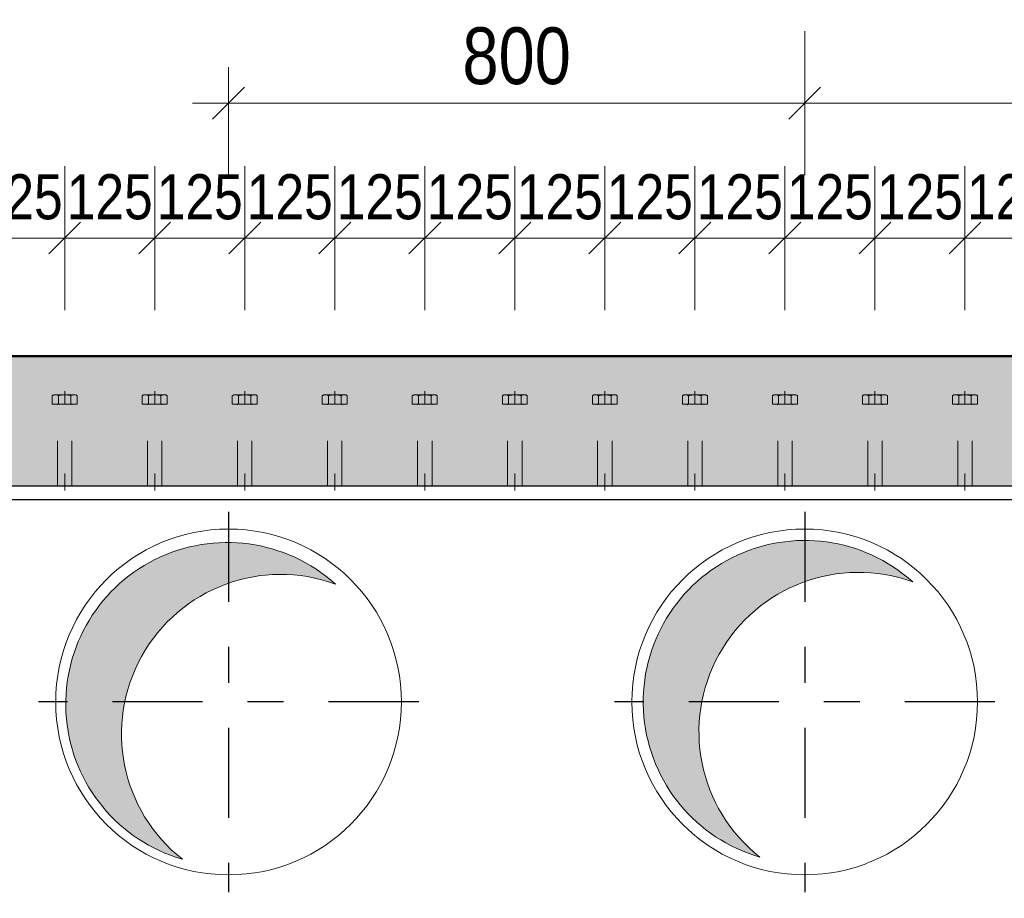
# Model space of a CAD drawing. Header units: millimetres. Extents: x -8.5 to 60.3, y 0 to 42.
# Tile 20 of 109: x 5.2 to 7.9, y 9.7 to 12.1. Entities that reach past the tile are written whole.
import ezdxf

# ---------------------------------------------------------------- set-up
doc = ezdxf.new("R2010")
doc.units = ezdxf.units.MM
doc.linetypes.add('DASHDOT', pattern=[1, 0.5, -0.25, 0, -0.25])
doc.linetypes.add('HIDDEN', pattern=[0.375, 0.25, -0.125])
doc.styles.add('Arial Narrow', font='ARIALN.TTF')
doc.dimstyles.new('Arch_Strakon_dimstyle', dxfattribs={"dimtxt": 11.25, "dimasz": 1, "dimexe": 1.25, "dimexo": 0.0625, "dimgap": 1, "dimtad": 0, "dimdec": 3, "dimzin": 12, "dimdsep": 46, "dimtxsty": 'Arial Narrow', "dimblk": 'Arrowhead_Tick', "dimsah": 1, "dimcen": 0, "dimse1": 1, "dimse2": 1, "dimclrd": 6, "dimclrt": 3, "dimazin": 0, "dimtfac": 1, "dimtdec": 4, "dimtmove": 0, "dimatfit": 3, "dimldrblk": 'NONE', "dimfxl": 1, "dimtvp": 1, "dimtolj": 1, "dimtzin": 0, "dimlwd": 13, "dimarcsym": 2})

# ---------------------------------------------------------------- blocks, each defined once
blk = doc.blocks.new('Arrowhead_Tick')
at = {"color": 0, "linetype": 'Continuous', "lineweight": -2, "ltscale": 0.5}
for p, q in [((0, 20), (0, -10)), ((-1, 0), (0, 0)), ((10, 0), (0, 0))]:
    blk.add_line(p, q, dxfattribs=at)
at = {"color": 2, "linetype": 'Continuous', "lineweight": 35, "ltscale": 0.5}
blk.add_line((4.42, 4.42), (-4.42, -4.42), dxfattribs=at)
blk = doc.blocks.new('*D28')
at = {"color": 6, "linetype": 'Continuous', "lineweight": 13}
blk.add_line((23.0661, 9.6636), (23.0661, 10.8436), dxfattribs=at)
at = {"layer": 'Defpoints', "color": 0}
for p in [(3.6684, 10.8536), (23.0661, 10.8536), (3.6684, 9.6536)]:
    blk.add_point(p, dxfattribs=at)
at = {"color": 6, "lineweight": 13, "xscale": 0.01, "yscale": 0.01, "zscale": 0.01}
for p, rotation in [((23.0661, 10.8536), 90), ((23.0661, 9.6536), 270)]:
    blk.add_blockref('Arrowhead_Tick', p, dxfattribs=dict(at, rotation=rotation))
at = {"color": 2, "lineweight": -2, "insert": (22.9357, 10.2536), "char_height": 0.1575, "attachment_point": 5, "rotation": 90, "style": 'Arial Narrow'}
blk.add_mtext('\\A1;600', dxfattribs=at)
blk = doc.blocks.new('_None')
blk = doc.blocks.new('*D51')
at = {"color": 6, "linetype": 'Continuous', "lineweight": 13}
blk.add_line((5.7884, 11.9159), (7.3684, 11.9159), dxfattribs=at)
at = {"layer": 'Defpoints', "color": 0}
for p in [(7.3784, 11.9159), (5.7784, 10.7816), (7.3784, 10.7816)]:
    blk.add_point(p, dxfattribs=at)
at = {"color": 6, "lineweight": 13, "xscale": 0.01, "yscale": 0.01, "zscale": 0.01}
blk.add_blockref('Arrowhead_Tick', (7.3784, 11.9159), dxfattribs=at)
at = {"color": 6, "lineweight": 13, "xscale": 0.01, "yscale": 0.01, "zscale": 0.01, "rotation": 180}
blk.add_blockref('Arrowhead_Tick', (5.7784, 11.9159), dxfattribs=at)
at = {"color": 2, "lineweight": -2, "insert": (6.5784, 12.0464), "char_height": 0.1575, "attachment_point": 5, "style": 'Arial Narrow'}
blk.add_mtext('\\A1;800', dxfattribs=at)
blk = doc.blocks.new('*D52')
at = {"color": 6, "linetype": 'Continuous', "lineweight": 13}
blk.add_line((7.3884, 11.9159), (8.9684, 11.9159), dxfattribs=at)
at = {"layer": 'Defpoints', "color": 0}
for p in [(8.9784, 11.9159), (7.3784, 10.7816), (8.9784, 10.7816)]:
    blk.add_point(p, dxfattribs=at)
at = {"color": 6, "lineweight": 13, "xscale": 0.01, "yscale": 0.01, "zscale": 0.01}
blk.add_blockref('Arrowhead_Tick', (8.9784, 11.9159), dxfattribs=at)
at = {"color": 6, "lineweight": 13, "xscale": 0.01, "yscale": 0.01, "zscale": 0.01, "rotation": 180}
blk.add_blockref('Arrowhead_Tick', (7.3784, 11.9159), dxfattribs=at)
at = {"color": 2, "lineweight": -2, "insert": (8.1784, 12.0464), "char_height": 0.1575, "attachment_point": 5, "style": 'Arial Narrow'}
blk.add_mtext('\\A1;800', dxfattribs=at)
blk = doc.blocks.new('*D264')
at = {"color": 6, "linetype": 'Continuous', "lineweight": 13}
blk.add_line((5.0834, 11.5414), (5.3134, 11.5414), dxfattribs=at)
at = {"layer": 'Defpoints', "color": 0}
for p in [(5.3234, 11.5414), (5.0734, 11.1163), (5.3234, 11.1163)]:
    blk.add_point(p, dxfattribs=at)
at = {"color": 6, "lineweight": 13, "xscale": 0.01, "yscale": 0.01, "zscale": 0.01}
blk.add_blockref('Arrowhead_Tick', (5.3234, 11.5414), dxfattribs=at)
at = {"color": 6, "lineweight": 13, "xscale": 0.01, "yscale": 0.01, "zscale": 0.01, "rotation": 180}
blk.add_blockref('Arrowhead_Tick', (5.0734, 11.5414), dxfattribs=at)
at = {"color": 3, "lineweight": 35, "insert": (5.1984, 11.6552), "char_height": 0.125, "attachment_point": 5, "style": 'Arial Narrow'}
blk.add_mtext('\\A1;125', dxfattribs=at)
blk = doc.blocks.new('*D265')
at = {"color": 6, "linetype": 'Continuous', "lineweight": 13}
blk.add_line((5.3334, 11.5414), (5.5634, 11.5414), dxfattribs=at)
at = {"layer": 'Defpoints', "color": 0}
for p in [(5.5734, 11.5414), (5.3234, 11.1163), (5.5734, 11.1163)]:
    blk.add_point(p, dxfattribs=at)
at = {"color": 6, "lineweight": 13, "xscale": 0.01, "yscale": 0.01, "zscale": 0.01}
blk.add_blockref('Arrowhead_Tick', (5.5734, 11.5414), dxfattribs=at)
at = {"color": 6, "lineweight": 13, "xscale": 0.01, "yscale": 0.01, "zscale": 0.01, "rotation": 180}
blk.add_blockref('Arrowhead_Tick', (5.3234, 11.5414), dxfattribs=at)
at = {"color": 3, "lineweight": 35, "insert": (5.4484, 11.6552), "char_height": 0.125, "attachment_point": 5, "style": 'Arial Narrow'}
blk.add_mtext('\\A1;125', dxfattribs=at)
blk = doc.blocks.new('*D266')
at = {"color": 6, "linetype": 'Continuous', "lineweight": 13}
blk.add_line((5.5834, 11.5414), (5.8134, 11.5414), dxfattribs=at)
at = {"layer": 'Defpoints', "color": 0}
for p in [(5.8234, 11.5414), (5.5734, 11.1163), (5.8234, 11.1163)]:
    blk.add_point(p, dxfattribs=at)
at = {"color": 6, "lineweight": 13, "xscale": 0.01, "yscale": 0.01, "zscale": 0.01}
blk.add_blockref('Arrowhead_Tick', (5.8234, 11.5414), dxfattribs=at)
at = {"color": 6, "lineweight": 13, "xscale": 0.01, "yscale": 0.01, "zscale": 0.01, "rotation": 180}
blk.add_blockref('Arrowhead_Tick', (5.5734, 11.5414), dxfattribs=at)
at = {"color": 3, "lineweight": 35, "insert": (5.6984, 11.6552), "char_height": 0.125, "attachment_point": 5, "style": 'Arial Narrow'}
blk.add_mtext('\\A1;125', dxfattribs=at)
blk = doc.blocks.new('*D267')
at = {"color": 6, "linetype": 'Continuous', "lineweight": 13}
blk.add_line((5.8334, 11.5414), (6.0634, 11.5414), dxfattribs=at)
at = {"layer": 'Defpoints', "color": 0}
for p in [(6.0734, 11.5414), (5.8234, 11.1163), (6.0734, 11.1163)]:
    blk.add_point(p, dxfattribs=at)
at = {"color": 6, "lineweight": 13, "xscale": 0.01, "yscale": 0.01, "zscale": 0.01}
blk.add_blockref('Arrowhead_Tick', (6.0734, 11.5414), dxfattribs=at)
at = {"color": 6, "lineweight": 13, "xscale": 0.01, "yscale": 0.01, "zscale": 0.01, "rotation": 180}
blk.add_blockref('Arrowhead_Tick', (5.8234, 11.5414), dxfattribs=at)
at = {"color": 3, "lineweight": 35, "insert": (5.9484, 11.6552), "char_height": 0.125, "attachment_point": 5, "style": 'Arial Narrow'}
blk.add_mtext('\\A1;125', dxfattribs=at)
blk = doc.blocks.new('*D268')
at = {"color": 6, "linetype": 'Continuous', "lineweight": 13}
blk.add_line((6.0834, 11.5414), (6.3134, 11.5414), dxfattribs=at)
at = {"layer": 'Defpoints', "color": 0}
for p in [(6.3234, 11.5414), (6.0734, 11.1163), (6.3234, 11.1163)]:
    blk.add_point(p, dxfattribs=at)
at = {"color": 6, "lineweight": 13, "xscale": 0.01, "yscale": 0.01, "zscale": 0.01}
blk.add_blockref('Arrowhead_Tick', (6.3234, 11.5414), dxfattribs=at)
at = {"color": 6, "lineweight": 13, "xscale": 0.01, "yscale": 0.01, "zscale": 0.01, "rotation": 180}
blk.add_blockref('Arrowhead_Tick', (6.0734, 11.5414), dxfattribs=at)
at = {"color": 3, "lineweight": 35, "insert": (6.1984, 11.6552), "char_height": 0.125, "attachment_point": 5, "style": 'Arial Narrow'}
blk.add_mtext('\\A1;125', dxfattribs=at)
blk = doc.blocks.new('*D269')
at = {"color": 6, "linetype": 'Continuous', "lineweight": 13}
blk.add_line((6.3334, 11.5414), (6.5634, 11.5414), dxfattribs=at)
at = {"layer": 'Defpoints', "color": 0}
for p in [(6.5734, 11.5414), (6.3234, 11.1163), (6.5734, 11.1163)]:
    blk.add_point(p, dxfattribs=at)
at = {"color": 6, "lineweight": 13, "xscale": 0.01, "yscale": 0.01, "zscale": 0.01}
blk.add_blockref('Arrowhead_Tick', (6.5734, 11.5414), dxfattribs=at)
at = {"color": 6, "lineweight": 13, "xscale": 0.01, "yscale": 0.01, "zscale": 0.01, "rotation": 180}
blk.add_blockref('Arrowhead_Tick', (6.3234, 11.5414), dxfattribs=at)
at = {"color": 3, "lineweight": 35, "insert": (6.4484, 11.6552), "char_height": 0.125, "attachment_point": 5, "style": 'Arial Narrow'}
blk.add_mtext('\\A1;125', dxfattribs=at)
blk = doc.blocks.new('*D270')
at = {"color": 6, "linetype": 'Continuous', "lineweight": 13}
blk.add_line((6.5834, 11.5414), (6.8134, 11.5414), dxfattribs=at)
at = {"layer": 'Defpoints', "color": 0}
for p in [(6.8234, 11.5414), (6.5734, 11.1163), (6.8234, 11.1163)]:
    blk.add_point(p, dxfattribs=at)
at = {"color": 6, "lineweight": 13, "xscale": 0.01, "yscale": 0.01, "zscale": 0.01}
blk.add_blockref('Arrowhead_Tick', (6.8234, 11.5414), dxfattribs=at)
at = {"color": 6, "lineweight": 13, "xscale": 0.01, "yscale": 0.01, "zscale": 0.01, "rotation": 180}
blk.add_blockref('Arrowhead_Tick', (6.5734, 11.5414), dxfattribs=at)
at = {"color": 3, "lineweight": 35, "insert": (6.6984, 11.6552), "char_height": 0.125, "attachment_point": 5, "style": 'Arial Narrow'}
blk.add_mtext('\\A1;125', dxfattribs=at)
blk = doc.blocks.new('*D271')
at = {"color": 6, "linetype": 'Continuous', "lineweight": 13}
blk.add_line((6.8334, 11.5414), (7.0634, 11.5414), dxfattribs=at)
at = {"layer": 'Defpoints', "color": 0}
for p in [(7.0734, 11.5414), (6.8234, 11.1163), (7.0734, 11.1163)]:
    blk.add_point(p, dxfattribs=at)
at = {"color": 6, "lineweight": 13, "xscale": 0.01, "yscale": 0.01, "zscale": 0.01}
blk.add_blockref('Arrowhead_Tick', (7.0734, 11.5414), dxfattribs=at)
at = {"color": 6, "lineweight": 13, "xscale": 0.01, "yscale": 0.01, "zscale": 0.01, "rotation": 180}
blk.add_blockref('Arrowhead_Tick', (6.8234, 11.5414), dxfattribs=at)
at = {"color": 3, "lineweight": 35, "insert": (6.9484, 11.6552), "char_height": 0.125, "attachment_point": 5, "style": 'Arial Narrow'}
blk.add_mtext('\\A1;125', dxfattribs=at)
blk = doc.blocks.new('*D272')
at = {"color": 6, "linetype": 'Continuous', "lineweight": 13}
blk.add_line((7.0834, 11.5414), (7.3134, 11.5414), dxfattribs=at)
at = {"layer": 'Defpoints', "color": 0}
for p in [(7.3234, 11.5414), (7.0734, 11.1163), (7.3234, 11.1163)]:
    blk.add_point(p, dxfattribs=at)
at = {"color": 6, "lineweight": 13, "xscale": 0.01, "yscale": 0.01, "zscale": 0.01}
blk.add_blockref('Arrowhead_Tick', (7.3234, 11.5414), dxfattribs=at)
at = {"color": 6, "lineweight": 13, "xscale": 0.01, "yscale": 0.01, "zscale": 0.01, "rotation": 180}
blk.add_blockref('Arrowhead_Tick', (7.0734, 11.5414), dxfattribs=at)
at = {"color": 3, "lineweight": 35, "insert": (7.1984, 11.6552), "char_height": 0.125, "attachment_point": 5, "style": 'Arial Narrow'}
blk.add_mtext('\\A1;125', dxfattribs=at)
blk = doc.blocks.new('*D273')
at = {"color": 6, "linetype": 'Continuous', "lineweight": 13}
blk.add_line((7.3334, 11.5414), (7.5634, 11.5414), dxfattribs=at)
at = {"layer": 'Defpoints', "color": 0}
for p in [(7.5734, 11.5414), (7.3234, 11.1163), (7.5734, 11.1163)]:
    blk.add_point(p, dxfattribs=at)
at = {"color": 6, "lineweight": 13, "xscale": 0.01, "yscale": 0.01, "zscale": 0.01}
blk.add_blockref('Arrowhead_Tick', (7.5734, 11.5414), dxfattribs=at)
at = {"color": 6, "lineweight": 13, "xscale": 0.01, "yscale": 0.01, "zscale": 0.01, "rotation": 180}
blk.add_blockref('Arrowhead_Tick', (7.3234, 11.5414), dxfattribs=at)
at = {"color": 3, "lineweight": 35, "insert": (7.4484, 11.6552), "char_height": 0.125, "attachment_point": 5, "style": 'Arial Narrow'}
blk.add_mtext('\\A1;125', dxfattribs=at)
blk = doc.blocks.new('*D274')
at = {"color": 6, "linetype": 'Continuous', "lineweight": 13}
blk.add_line((7.5834, 11.5414), (7.8134, 11.5414), dxfattribs=at)
at = {"layer": 'Defpoints', "color": 0}
for p in [(7.8234, 11.5414), (7.5734, 11.1163), (7.8234, 11.1163)]:
    blk.add_point(p, dxfattribs=at)
at = {"color": 6, "lineweight": 13, "xscale": 0.01, "yscale": 0.01, "zscale": 0.01}
blk.add_blockref('Arrowhead_Tick', (7.8234, 11.5414), dxfattribs=at)
at = {"color": 6, "lineweight": 13, "xscale": 0.01, "yscale": 0.01, "zscale": 0.01, "rotation": 180}
blk.add_blockref('Arrowhead_Tick', (7.5734, 11.5414), dxfattribs=at)
at = {"color": 3, "lineweight": 35, "insert": (7.6984, 11.6552), "char_height": 0.125, "attachment_point": 5, "style": 'Arial Narrow'}
blk.add_mtext('\\A1;125', dxfattribs=at)
blk = doc.blocks.new('*D275')
at = {"color": 6, "linetype": 'Continuous', "lineweight": 13}
blk.add_line((7.8334, 11.5414), (8.0634, 11.5414), dxfattribs=at)
at = {"layer": 'Defpoints', "color": 0}
for p in [(8.0734, 11.5414), (7.8234, 11.1163), (8.0734, 11.1163)]:
    blk.add_point(p, dxfattribs=at)
at = {"color": 6, "lineweight": 13, "xscale": 0.01, "yscale": 0.01, "zscale": 0.01}
blk.add_blockref('Arrowhead_Tick', (8.0734, 11.5414), dxfattribs=at)
at = {"color": 6, "lineweight": 13, "xscale": 0.01, "yscale": 0.01, "zscale": 0.01, "rotation": 180}
blk.add_blockref('Arrowhead_Tick', (7.8234, 11.5414), dxfattribs=at)
at = {"color": 3, "lineweight": 35, "insert": (7.9484, 11.6552), "char_height": 0.125, "attachment_point": 5, "style": 'Arial Narrow'}
blk.add_mtext('\\A1;125', dxfattribs=at)

msp = doc.modelspace()

# ---------------------------------------------------------------- hatches: boundary and pattern name
at = {"true_color": 0xceffce}
msp.add_hatch(color=254, dxfattribs=at).paths.add_polyline_path([(36.903281, 11.213589), (36.803281, 10.853589), (14.778382, 10.853589), (14.778382, 10.873589), (14.698382, 10.873589), (14.698382, 10.853589), (14.058382, 10.853589), (14.058382, 10.873589), (13.978382, 10.873589), (13.978382, 10.853589), (3.668384, 10.853589), (3.668384, 10.873589), (3.618384, 10.873589), (3.618384, 10.853589), (3.078384, 10.853589), (3.078384, 11.213589)])
at = {"true_color": 0xdfdfdf}
for points in [[(6.0689, 10.586293), (6.062773, 10.591524), (6.056553, 10.596644), (6.050242, 10.601651), (6.043841, 10.606543), (6.037354, 10.611321), (6.030783, 10.61598), (6.024128, 10.620521), (6.017393, 10.624942), (6.01058, 10.629241), (6.00369, 10.633417), (5.996727, 10.637468), (5.989692, 10.641394), (5.982588, 10.645193), (5.975416, 10.648863), (5.96818, 10.652404), (5.960881, 10.655814), (5.953522, 10.659093), (5.946105, 10.662239), (5.938634, 10.665251), (5.931109, 10.668129), (5.923534, 10.67087), (5.91591, 10.673476), (5.908241, 10.675944), (5.900529, 10.678273), (5.892777, 10.680464), (5.884986, 10.682515), (5.87716, 10.684426), (5.8693, 10.686196), (5.86141, 10.687824), (5.853492, 10.689311), (5.845549, 10.690655), (5.837583, 10.691856), (5.829597, 10.692913), (5.821592, 10.693828), (5.813573, 10.694598), (5.805541, 10.695223), (5.797499, 10.695705), (5.78945, 10.696042), (5.781396, 10.696234), (5.77334, 10.696282), (5.765285, 10.696184), (5.757232, 10.695943), (5.749185, 10.695556), (5.741146, 10.695025), (5.733119, 10.69435), (5.725104, 10.69353), (5.717106, 10.692567), (5.709126, 10.69146), (5.701167, 10.69021), (5.693232, 10.688817), (5.685324, 10.687282), (5.677444, 10.685604), (5.669596, 10.683786), (5.661781, 10.681827), (5.654004, 10.679728), (5.646265, 10.677489), (5.638567, 10.675112), (5.630914, 10.672597), (5.623306, 10.669945), (5.615748, 10.667156), (5.608241, 10.664233), (5.600788, 10.661174), (5.593391, 10.657983), (5.586053, 10.654659), (5.578775, 10.651203), (5.571561, 10.647618), (5.564412, 10.643903), (5.557331, 10.640061), (5.55032, 10.636092), (5.543382, 10.631998), (5.536519, 10.62778), (5.529732, 10.623439), (5.523024, 10.618976), (5.516398, 10.614395), (5.509855, 10.609694), (5.503397, 10.604877), (5.497028, 10.599945), (5.490747, 10.594899), (5.484559, 10.589741), (5.478464, 10.584473), (5.472465, 10.579096), (5.466563, 10.573612), (5.460761, 10.568023), (5.45506, 10.562331), (5.449462, 10.556537), (5.443969, 10.550644), (5.438584, 10.544652), (5.433306, 10.538566), (5.428139, 10.532385), (5.423084, 10.526112), (5.418142, 10.51975), (5.413315, 10.513299), (5.408605, 10.506763), (5.404013, 10.500144), (5.399541, 10.493443), (5.39519, 10.486663), (5.390961, 10.479806), (5.386857, 10.472874), (5.382877, 10.465869), (5.379024, 10.458794), (5.375299, 10.451651), (5.371703, 10.444442), (5.368236, 10.437169), (5.364901, 10.429836), (5.361699, 10.422444), (5.358629, 10.414995), (5.355694, 10.407492), (5.352894, 10.399938), (5.350231, 10.392335), (5.347704, 10.384686), (5.345315, 10.376992), (5.343065, 10.369256), (5.340954, 10.361481), (5.338983, 10.35367), (5.337153, 10.345824), (5.335464, 10.337947), (5.333917, 10.330041), (5.332513, 10.322108), (5.33125, 10.314151), (5.330132, 10.306173), (5.329156, 10.298176), (5.328325, 10.290163), (5.327637, 10.282136), (5.327094, 10.274098), (5.326695, 10.266052), (5.326441, 10.258), (5.326332, 10.249944), (5.326368, 10.241888), (5.326548, 10.233834), (5.326873, 10.225784), (5.327342, 10.217742), (5.327956, 10.209709), (5.328714, 10.201689), (5.329616, 10.193683), (5.330662, 10.185695), (5.331851, 10.177727), (5.333183, 10.169782), (5.334657, 10.161862), (5.336274, 10.153969), (5.338032, 10.146107), (5.339931, 10.138278), (5.34197, 10.130484), (5.34415, 10.122728), (5.346468, 10.115013), (5.348924, 10.10734), (5.351518, 10.099713), (5.354248, 10.092134), (5.357114, 10.084605), (5.360115, 10.077128), (5.36325, 10.069707), (5.366518, 10.062343), (5.369917, 10.055039), (5.373447, 10.047798), (5.377107, 10.040621), (5.380895, 10.03351), (5.38481, 10.02647), (5.388851, 10.0195), (5.393016, 10.012604), (5.397305, 10.005785), (5.401716, 9.999043), (5.406247, 9.992382), (5.410897, 9.985803), (5.415664, 9.979309), (5.420547, 9.972901), (5.425545, 9.966582), (5.430655, 9.960355), (5.435877, 9.954219), (5.441207, 9.948179), (5.446646, 9.942236), (5.45219, 9.936391), (5.457838, 9.930646), (5.463589, 9.925004), (5.46944, 9.919467), (5.47539, 9.914035), (5.481436, 9.908711), (5.487577, 9.903497), (5.493811, 9.898393), (5.500136, 9.893403), (5.506549, 9.888527), (5.513048, 9.883767), (5.519632, 9.879124), (5.526299, 9.874601), (5.533045, 9.870198), (5.53987, 9.865917), (5.54677, 9.861759), (5.553744, 9.857726), (5.56079, 9.853819), (5.567904, 9.850039), (5.575085, 9.846388), (5.582331, 9.842866), (5.589638, 9.839474), (5.597006, 9.836215), (5.604431, 9.833089), (5.611911, 9.830096), (5.619443, 9.827239), (5.627025, 9.824517), (5.634655, 9.821932), (5.642331, 9.819484), (5.650049, 9.817174), (5.644027, 9.821997), (5.63809, 9.826923), (5.63224, 9.831952), (5.626478, 9.837082), (5.620806, 9.842312), (5.615227, 9.84764), (5.609741, 9.853065), (5.604351, 9.858584), (5.599058, 9.864196), (5.593863, 9.8699), (5.588769, 9.875693), (5.583776, 9.881575), (5.578886, 9.887542), (5.574102, 9.893594), (5.569423, 9.899728), (5.564853, 9.905943), (5.560391, 9.912237), (5.556039, 9.918607), (5.5518, 9.925053), (5.547673, 9.931571), (5.543661, 9.93816), (5.539764, 9.944818), (5.535983, 9.951544), (5.532321, 9.958333), (5.528777, 9.965186), (5.525354, 9.9721), (5.522051, 9.979072), (5.51887, 9.9861), (5.515813, 9.993183), (5.512879, 10.000319), (5.51007, 10.007504), (5.507387, 10.014737), (5.504831, 10.022016), (5.502401, 10.029338), (5.5001, 10.036702), (5.497927, 10.044104), (5.495884, 10.051543), (5.49397, 10.059017), (5.492188, 10.066523), (5.490536, 10.074059), (5.489016, 10.081622), (5.487628, 10.089211), (5.486372, 10.096823), (5.48525, 10.104456), (5.48426, 10.112107), (5.483405, 10.119774), (5.482682, 10.127455), (5.482094, 10.135147), (5.48164, 10.142849), (5.481321, 10.150557), (5.481136, 10.158269), (5.481085, 10.165984), (5.481169, 10.173698), (5.481387, 10.18141), (5.481739, 10.189117), (5.482226, 10.196816), (5.482847, 10.204506), (5.483602, 10.212183), (5.484491, 10.219847), (5.485513, 10.227494), (5.486668, 10.235121), (5.487956, 10.242728), (5.489376, 10.250311), (5.490929, 10.257868), (5.492613, 10.265396), (5.494427, 10.272895), (5.496373, 10.28036), (5.498448, 10.287791), (5.500652, 10.295184), (5.502985, 10.302537), (5.505446, 10.309849), (5.508033, 10.317117), (5.510747, 10.324339), (5.513587, 10.331512), (5.516551, 10.338634), (5.519639, 10.345704), (5.522849, 10.352719), (5.526182, 10.359677), (5.529635, 10.366576), (5.533208, 10.373414), (5.536899, 10.380188), (5.540708, 10.386897), (5.544634, 10.393538), (5.548674, 10.40011), (5.552829, 10.406611), (5.557096, 10.413038), (5.561474, 10.41939), (5.565963, 10.425664), (5.57056, 10.43186), (5.575265, 10.437974), (5.580075, 10.444005), (5.58499, 10.449952), (5.590008, 10.455812), (5.595127, 10.461583), (5.600346, 10.467265), (5.605663, 10.472855), (5.611077, 10.478351), (5.616586, 10.483752), (5.622188, 10.489056), (5.627882, 10.494261), (5.633666, 10.499367), (5.639537, 10.504371), (5.645495, 10.509272), (5.651538, 10.514068), (5.657663, 10.518758), (5.663869, 10.523341), (5.670154, 10.527815), (5.676516, 10.532179), (5.682954, 10.536431), (5.689464, 10.54057), (5.696045, 10.544595), (5.702696, 10.548505), (5.709414, 10.552298), (5.716197, 10.555974), (5.723043, 10.559531), (5.729949, 10.562968), (5.736915, 10.566284), (5.743938, 10.569478), (5.751015, 10.572549), (5.758144, 10.575497), (5.765324, 10.578319), (5.772552, 10.581016), (5.779826, 10.583587), (5.787143, 10.586031), (5.794503, 10.588346), (5.801901, 10.590533), (5.809336, 10.592591), (5.816806, 10.594518), (5.824309, 10.596316), (5.831841, 10.597982), (5.839402, 10.599517), (5.846988, 10.600919), (5.854598, 10.602189), (5.862228, 10.603327), (5.869877, 10.604331), (5.877543, 10.605201), (5.885222, 10.605938), (5.892913, 10.606541), (5.900614, 10.60701), (5.908321, 10.607345), (5.916033, 10.607545), (5.923748, 10.60761), (5.931462, 10.607542), (5.939174, 10.607338), (5.946882, 10.607001), (5.954582, 10.606529), (5.962273, 10.605922), (5.969952, 10.605182), (5.977617, 10.604308), (5.985266, 10.603301), (5.992896, 10.602161), (6.000505, 10.600887), (6.008091, 10.599481), (6.01565, 10.597944), (6.023182, 10.596274), (6.030684, 10.594474), (6.038153, 10.592543), (6.045588, 10.590482), (6.052985, 10.588292), (6.060343, 10.585974), (6.06766, 10.583527), (6.074933, 10.580953)], [(7.67256, 10.591994), (7.666433, 10.597224), (7.660213, 10.602344), (7.653901, 10.607351), (7.647501, 10.612244), (7.641014, 10.617021), (7.634442, 10.621681), (7.627788, 10.626222), (7.621053, 10.630643), (7.61424, 10.634942), (7.60735, 10.639117), (7.600387, 10.643169), (7.593352, 10.647095), (7.586247, 10.650893), (7.579076, 10.654564), (7.571839, 10.658104), (7.564541, 10.661515), (7.557182, 10.664794), (7.549765, 10.667939), (7.542293, 10.670952), (7.534769, 10.673829), (7.527193, 10.676571), (7.51957, 10.679176), (7.511901, 10.681644), (7.504189, 10.683974), (7.496436, 10.686165), (7.488646, 10.688216), (7.480819, 10.690127), (7.47296, 10.691897), (7.46507, 10.693525), (7.457152, 10.695011), (7.449209, 10.696355), (7.441243, 10.697556), (7.433256, 10.698614), (7.425252, 10.699528), (7.417233, 10.700298), (7.409201, 10.700924), (7.401159, 10.701406), (7.39311, 10.701742), (7.385056, 10.701935), (7.377, 10.701982), (7.368944, 10.701885), (7.360892, 10.701643), (7.352845, 10.701257), (7.344806, 10.700726), (7.336778, 10.70005), (7.328764, 10.699231), (7.320766, 10.698267), (7.312786, 10.69716), (7.304827, 10.69591), (7.296892, 10.694517), (7.288984, 10.692982), (7.281104, 10.691305), (7.273256, 10.689487), (7.265441, 10.687528), (7.257663, 10.685429), (7.249924, 10.68319), (7.242227, 10.680813), (7.234573, 10.678298), (7.226966, 10.675645), (7.219408, 10.672857), (7.211901, 10.669933), (7.204448, 10.666875), (7.197051, 10.663683), (7.189712, 10.660359), (7.182435, 10.656904), (7.17522, 10.653318), (7.168072, 10.649604), (7.160991, 10.645762), (7.15398, 10.641793), (7.147042, 10.637698), (7.140178, 10.63348), (7.133392, 10.629139), (7.126684, 10.624677), (7.120058, 10.620095), (7.113515, 10.615395), (7.107057, 10.610578), (7.100687, 10.605646), (7.094407, 10.6006), (7.088219, 10.595442), (7.082124, 10.590174), (7.076124, 10.584797), (7.070223, 10.579313), (7.06442, 10.573724), (7.05872, 10.568032), (7.053122, 10.562238), (7.047629, 10.556344), (7.042243, 10.550353), (7.036966, 10.544266), (7.031799, 10.538085), (7.026743, 10.531813), (7.021802, 10.52545), (7.016975, 10.519), (7.012265, 10.512464), (7.007673, 10.505845), (7.003201, 10.499144), (6.99885, 10.492364), (6.994621, 10.485506), (6.990516, 10.478574), (6.986537, 10.471569), (6.982684, 10.464494), (6.978959, 10.457351), (6.975362, 10.450142), (6.971896, 10.44287), (6.968561, 10.435536), (6.965358, 10.428144), (6.962289, 10.420696), (6.959354, 10.413193), (6.956554, 10.405639), (6.95389, 10.398036), (6.951364, 10.390386), (6.948975, 10.382692), (6.946725, 10.374957), (6.944614, 10.367182), (6.942643, 10.35937), (6.940813, 10.351525), (6.939124, 10.343648), (6.937577, 10.335741), (6.936172, 10.327809), (6.93491, 10.319852), (6.933791, 10.311874), (6.932816, 10.303877), (6.931984, 10.295864), (6.931297, 10.287837), (6.930754, 10.279799), (6.930355, 10.271753), (6.930101, 10.2637), (6.929992, 10.255645), (6.930027, 10.247589), (6.930207, 10.239535), (6.930532, 10.231485), (6.931002, 10.223442), (6.931616, 10.21541), (6.932374, 10.207389), (6.933276, 10.199384), (6.934321, 10.191396), (6.93551, 10.183428), (6.936842, 10.175482), (6.938317, 10.167562), (6.939934, 10.15967), (6.941692, 10.151808), (6.943591, 10.143979), (6.94563, 10.136185), (6.947809, 10.128429), (6.950127, 10.120714), (6.952584, 10.113041), (6.955178, 10.105414), (6.957908, 10.097834), (6.960774, 10.090305), (6.963775, 10.082829), (6.96691, 10.075407), (6.970178, 10.068044), (6.973577, 10.06074), (6.977107, 10.053498), (6.980767, 10.046321), (6.984555, 10.039211), (6.98847, 10.03217), (6.992511, 10.025201), (6.996676, 10.018305), (7.000965, 10.011485), (7.005376, 10.004744), (7.009906, 9.998082), (7.014556, 9.991504), (7.019324, 9.985009), (7.024207, 9.978602), (7.029205, 9.972283), (7.034315, 9.966055), (7.039536, 9.95992), (7.044867, 9.95388), (7.050306, 9.947936), (7.05585, 9.942091), (7.061498, 9.936347), (7.067249, 9.930705), (7.0731, 9.925167), (7.07905, 9.919736), (7.085096, 9.914412), (7.091237, 9.909197), (7.097471, 9.904094), (7.103795, 9.899103), (7.110208, 9.894227), (7.116708, 9.889467), (7.123292, 9.884825), (7.129958, 9.880301), (7.136705, 9.875898), (7.14353, 9.871617), (7.15043, 9.86746), (7.157404, 9.863427), (7.164449, 9.85952), (7.171564, 9.85574), (7.178745, 9.852088), (7.185991, 9.848566), (7.193298, 9.845175), (7.200666, 9.841916), (7.208091, 9.838789), (7.21557, 9.835797), (7.223103, 9.832939), (7.230685, 9.830217), (7.238315, 9.827632), (7.245991, 9.825184), (7.253709, 9.822875), (7.247687, 9.827697), (7.24175, 9.832623), (7.235899, 9.837652), (7.230138, 9.842783), (7.224466, 9.848013), (7.218887, 9.853341), (7.213401, 9.858765), (7.208011, 9.864284), (7.202717, 9.869897), (7.197523, 9.875601), (7.192428, 9.881394), (7.187436, 9.887275), (7.182546, 9.893243), (7.177762, 9.899295), (7.173083, 9.905429), (7.168512, 9.911644), (7.164051, 9.917938), (7.159699, 9.924308), (7.15546, 9.930753), (7.151333, 9.937272), (7.14732, 9.943861), (7.143423, 9.950519), (7.139643, 9.957244), (7.135981, 9.964034), (7.132437, 9.970887), (7.129013, 9.9778), (7.125711, 9.984772), (7.12253, 9.991801), (7.119473, 9.998884), (7.116539, 10.006019), (7.11373, 10.013205), (7.111047, 10.020438), (7.10849, 10.027716), (7.106061, 10.035039), (7.10376, 10.042402), (7.101587, 10.049805), (7.099544, 10.057244), (7.09763, 10.064718), (7.095847, 10.072224), (7.094196, 10.07976), (7.092676, 10.087323), (7.091288, 10.094912), (7.090032, 10.102524), (7.08891, 10.110156), (7.08792, 10.117808), (7.087064, 10.125475), (7.086342, 10.133156), (7.085754, 10.140848), (7.0853, 10.148549), (7.084981, 10.156257), (7.084795, 10.16397), (7.084745, 10.171685), (7.084828, 10.179399), (7.085046, 10.18711), (7.085399, 10.194817), (7.085886, 10.202517), (7.086507, 10.210206), (7.087262, 10.217884), (7.08815, 10.225547), (7.089173, 10.233194), (7.090328, 10.240822), (7.091616, 10.248428), (7.093036, 10.256011), (7.094589, 10.263568), (7.096272, 10.271097), (7.098087, 10.278595), (7.100032, 10.286061), (7.102108, 10.293491), (7.104312, 10.300884), (7.106645, 10.308238), (7.109105, 10.31555), (7.111693, 10.322818), (7.114407, 10.330039), (7.117247, 10.337212), (7.120211, 10.344335), (7.123299, 10.351405), (7.126509, 10.35842), (7.129841, 10.365378), (7.133295, 10.372277), (7.136867, 10.379114), (7.140559, 10.385888), (7.144368, 10.392597), (7.148293, 10.399239), (7.152334, 10.405811), (7.156488, 10.412311), (7.160756, 10.418738), (7.165134, 10.42509), (7.169623, 10.431365), (7.17422, 10.43756), (7.178925, 10.443674), (7.183735, 10.449706), (7.18865, 10.455652), (7.193668, 10.461512), (7.198787, 10.467284), (7.204006, 10.472965), (7.209323, 10.478555), (7.214737, 10.484051), (7.220246, 10.489452), (7.225848, 10.494756), (7.231542, 10.499962), (7.237325, 10.505068), (7.243197, 10.510072), (7.249155, 10.514973), (7.255198, 10.519769), (7.261323, 10.524459), (7.267529, 10.529042), (7.273814, 10.533516), (7.280176, 10.537879), (7.286613, 10.542132), (7.293124, 10.546271), (7.299705, 10.550296), (7.306356, 10.554206), (7.313074, 10.557999), (7.319856, 10.561675), (7.326702, 10.565231), (7.333609, 10.568668), (7.340575, 10.571984), (7.347597, 10.575179), (7.354675, 10.57825), (7.361804, 10.581197), (7.368984, 10.58402), (7.376212, 10.586717), (7.383486, 10.589288), (7.390803, 10.591731), (7.398162, 10.594047), (7.405561, 10.596234), (7.412996, 10.598291), (7.420466, 10.600219), (7.427968, 10.602016), (7.435501, 10.603682), (7.443062, 10.605217), (7.450648, 10.60662), (7.458257, 10.60789), (7.465888, 10.609027), (7.473537, 10.610031), (7.481202, 10.610902), (7.488882, 10.611639), (7.496573, 10.612242), (7.504274, 10.612711), (7.511981, 10.613045), (7.519693, 10.613245), (7.527408, 10.613311), (7.535122, 10.613242), (7.542834, 10.613039), (7.550542, 10.612701), (7.558242, 10.612229), (7.565933, 10.611623), (7.573612, 10.610883), (7.581277, 10.610009), (7.588926, 10.609002), (7.596556, 10.607861), (7.604165, 10.606588), (7.61175, 10.605182), (7.61931, 10.603644), (7.626842, 10.601975), (7.634344, 10.600175), (7.641813, 10.598244), (7.649248, 10.596183), (7.656645, 10.593993), (7.664003, 10.591674), (7.67132, 10.589228), (7.678592, 10.586654)]]:
    msp.add_hatch(color=254, dxfattribs=at).paths.add_polyline_path(points)

# ---------------------------------------------------------------- linework, layer by layer
at = {"color": 4, "linetype": 'Continuous', "lineweight": 50}
msp.add_line((3.578384, 11.213589), (36.903281, 11.213589), dxfattribs=at)
at = {"color": 6, "linetype": 'HIDDEN', "lineweight": 13, "ltscale": 0.5}
for p, q in [((5.288743, 11.080341), (5.288743, 11.10402)), ((5.297403, 11.106341), (5.349364, 11.106341)), ((5.306063, 11.10402), (5.306063, 11.080341)), ((5.323384, 11.116341), (5.323384, 11.080341)), ((5.340704, 11.080341), (5.340704, 11.104005)), ((5.358025, 11.080341), (5.358025, 11.104005)), ((5.538743, 11.080341), (5.538743, 11.10402)), ((5.547403, 11.106341), (5.599364, 11.106341)), ((5.556063, 11.10402), (5.556063, 11.080341)), ((5.573384, 11.116341), (5.573384, 11.080341)), ((5.590704, 11.080341), (5.590704, 11.104005)), ((5.608025, 11.080341), (5.608025, 11.104005)), ((5.788743, 11.080341), (5.788743, 11.10402)), ((5.797403, 11.106341), (5.849364, 11.106341)), ((5.806063, 11.10402), (5.806063, 11.080341)), ((5.823384, 11.116341), (5.823384, 11.080341)), ((5.840704, 11.080341), (5.840704, 11.104005)), ((5.858025, 11.080341), (5.858025, 11.104005)), ((6.038743, 11.080341), (6.038743, 11.10402)), ((6.047403, 11.106341), (6.099364, 11.106341)), ((6.056063, 11.10402), (6.056063, 11.080341)), ((6.073384, 11.116341), (6.073384, 11.080341)), ((6.090704, 11.080341), (6.090704, 11.104005)), ((6.108025, 11.080341), (6.108025, 11.104005)), ((6.288743, 11.080341), (6.288743, 11.10402)), ((6.297403, 11.106341), (6.349364, 11.106341)), ((6.306063, 11.10402), (6.306063, 11.080341)), ((6.323384, 11.116341), (6.323384, 11.080341)), ((6.340704, 11.080341), (6.340704, 11.104005)), ((6.358025, 11.080341), (6.358025, 11.104005)), ((6.538743, 11.080341), (6.538743, 11.10402)), ((6.547403, 11.106341), (6.599364, 11.106341)), ((6.556063, 11.10402), (6.556063, 11.080341)), ((6.573384, 11.116341), (6.573384, 11.080341)), ((6.590704, 11.080341), (6.590704, 11.104005)), ((6.608025, 11.080341), (6.608025, 11.104005)), ((6.788743, 11.080341), (6.788743, 11.10402)), ((6.797403, 11.106341), (6.849364, 11.106341)), ((6.806063, 11.10402), (6.806063, 11.080341)), ((6.823384, 11.116341), (6.823384, 11.080341)), ((6.840704, 11.080341), (6.840704, 11.104005)), ((6.858025, 11.080341), (6.858025, 11.104005)), ((7.038743, 11.080341), (7.038743, 11.10402)), ((7.047403, 11.106341), (7.099364, 11.106341)), ((7.056063, 11.10402), (7.056063, 11.080341)), ((7.073384, 11.116341), (7.073384, 11.080341)), ((7.090704, 11.080341), (7.090704, 11.104005)), ((7.108025, 11.080341), (7.108025, 11.104005)), ((7.288743, 11.080341), (7.288743, 11.10402)), ((7.297403, 11.106341), (7.349364, 11.106341)), ((7.306063, 11.10402), (7.306063, 11.080341)), ((7.323384, 11.116341), (7.323384, 11.080341)), ((7.340704, 11.080341), (7.340704, 11.104005)), ((7.358025, 11.080341), (7.358025, 11.104005)), ((7.538743, 11.080341), (7.538743, 11.10402)), ((7.547403, 11.106341), (7.599364, 11.106341)), ((7.556063, 11.10402), (7.556063, 11.080341)), ((7.573384, 11.116341), (7.573384, 11.080341)), ((7.590704, 11.080341), (7.590704, 11.104005)), ((7.608025, 11.080341), (7.608025, 11.104005)), ((7.788743, 11.080341), (7.788743, 11.10402)), ((7.797403, 11.106341), (7.849364, 11.106341)), ((7.806063, 11.10402), (7.806063, 11.080341)), ((7.823384, 11.116341), (7.823384, 11.080341)), ((7.840704, 11.080341), (7.840704, 11.104005)), ((7.858025, 11.080341), (7.858025, 11.104005)), ((5.358025, 11.080341), (5.288743, 11.080341)), ((5.345384, 11.080341), (5.301384, 11.080341)), ((5.303384, 10.853589), (5.303384, 11.078341)), ((5.343384, 10.853589), (5.343384, 11.078341)), ((5.608025, 11.080341), (5.538743, 11.080341)), ((5.595384, 11.080341), (5.551384, 11.080341)), ((5.553384, 10.853589), (5.553384, 11.078341)), ((5.593384, 10.853589), (5.593384, 11.078341)), ((5.858025, 11.080341), (5.788743, 11.080341)), ((5.845384, 11.080341), (5.801384, 11.080341)), ((5.803384, 10.853589), (5.803384, 11.078341)), ((5.843384, 10.853589), (5.843384, 11.078341)), ((6.108025, 11.080341), (6.038743, 11.080341)), ((6.095384, 11.080341), (6.051384, 11.080341)), ((6.053384, 10.853589), (6.053384, 11.078341)), ((6.093384, 10.853589), (6.093384, 11.078341)), ((6.358025, 11.080341), (6.288743, 11.080341)), ((6.345384, 11.080341), (6.301384, 11.080341)), ((6.303384, 10.853589), (6.303384, 11.078341)), ((6.343384, 10.853589), (6.343384, 11.078341)), ((6.608025, 11.080341), (6.538743, 11.080341)), ((6.595384, 11.080341), (6.551384, 11.080341)), ((6.553384, 10.853589), (6.553384, 11.078341)), ((6.593384, 10.853589), (6.593384, 11.078341)), ((6.858025, 11.080341), (6.788743, 11.080341)), ((6.845384, 11.080341), (6.801384, 11.080341)), ((6.803384, 10.853589), (6.803384, 11.078341)), ((6.843384, 10.853589), (6.843384, 11.078341)), ((7.108025, 11.080341), (7.038743, 11.080341)), ((7.095384, 11.080341), (7.051384, 11.080341)), ((7.053384, 10.853589), (7.053384, 11.078341)), ((7.093384, 10.853589), (7.093384, 11.078341)), ((7.358025, 11.080341), (7.288743, 11.080341)), ((7.345384, 11.080341), (7.301384, 11.080341)), ((7.303384, 10.853589), (7.303384, 11.078341)), ((7.343384, 10.853589), (7.343384, 11.078341)), ((7.608025, 11.080341), (7.538743, 11.080341)), ((7.595384, 11.080341), (7.551384, 11.080341)), ((7.553384, 10.853589), (7.553384, 11.078341)), ((7.593384, 10.853589), (7.593384, 11.078341)), ((7.858025, 11.080341), (7.788743, 11.080341)), ((7.845384, 11.080341), (7.801384, 11.080341)), ((7.803384, 10.853589), (7.803384, 11.078341)), ((7.843384, 10.853589), (7.843384, 11.078341)), ((5.303384, 10.853589), (5.303384, 10.887808)), ((5.323384, 10.853589), (5.323384, 10.887808)), ((5.323384, 10.887808), (5.323384, 10.840341)), ((5.343384, 10.853589), (5.343384, 10.887808)), ((5.553384, 10.853589), (5.553384, 10.887808)), ((5.573384, 10.853589), (5.573384, 10.887808)), ((5.573384, 10.887808), (5.573384, 10.840341)), ((5.593384, 10.853589), (5.593384, 10.887808)), ((5.803384, 10.853589), (5.803384, 10.887808)), ((5.823384, 10.853589), (5.823384, 10.887808)), ((5.823384, 10.887808), (5.823384, 10.840341)), ((5.843384, 10.853589), (5.843384, 10.887808)), ((6.053384, 10.853589), (6.053384, 10.887808)), ((6.073384, 10.853589), (6.073384, 10.887808)), ((6.073384, 10.887808), (6.073384, 10.840341)), ((6.093384, 10.853589), (6.093384, 10.887808)), ((6.303384, 10.853589), (6.303384, 10.887808)), ((6.323384, 10.853589), (6.323384, 10.887808)), ((6.323384, 10.887808), (6.323384, 10.840341)), ((6.343384, 10.853589), (6.343384, 10.887808)), ((6.553384, 10.853589), (6.553384, 10.887808)), ((6.573384, 10.853589), (6.573384, 10.887808)), ((6.573384, 10.887808), (6.573384, 10.840341)), ((6.593384, 10.853589), (6.593384, 10.887808)), ((6.803384, 10.853589), (6.803384, 10.887808)), ((6.823384, 10.853589), (6.823384, 10.887808)), ((6.823384, 10.887808), (6.823384, 10.840341)), ((6.843384, 10.853589), (6.843384, 10.887808)), ((7.053384, 10.853589), (7.053384, 10.887808)), ((7.073384, 10.853589), (7.073384, 10.887808)), ((7.073384, 10.887808), (7.073384, 10.840341)), ((7.093384, 10.853589), (7.093384, 10.887808)), ((7.303384, 10.853589), (7.303384, 10.887808)), ((7.323384, 10.853589), (7.323384, 10.887808)), ((7.323384, 10.887808), (7.323384, 10.840341)), ((7.343384, 10.853589), (7.343384, 10.887808)), ((7.553384, 10.853589), (7.553384, 10.887808)), ((7.573384, 10.853589), (7.573384, 10.887808)), ((7.573384, 10.887808), (7.573384, 10.840341)), ((7.593384, 10.853589), (7.593384, 10.887808)), ((7.803384, 10.853589), (7.803384, 10.887808)), ((7.823384, 10.853589), (7.823384, 10.887808)), ((7.823384, 10.887808), (7.823384, 10.840341)), ((7.843384, 10.853589), (7.843384, 10.887808)), ((5.343384, 10.853589), (5.303384, 10.853589)), ((5.593384, 10.853589), (5.553384, 10.853589)), ((5.843384, 10.853589), (5.803384, 10.853589)), ((6.093384, 10.853589), (6.053384, 10.853589)), ((6.343384, 10.853589), (6.303384, 10.853589)), ((6.593384, 10.853589), (6.553384, 10.853589)), ((6.843384, 10.853589), (6.803384, 10.853589)), ((7.093384, 10.853589), (7.053384, 10.853589)), ((7.343384, 10.853589), (7.303384, 10.853589)), ((7.593384, 10.853589), (7.553384, 10.853589)), ((7.843384, 10.853589), (7.803384, 10.853589))]:
    msp.add_line(p, q, dxfattribs=at)
at = {"color": 3, "linetype": 'Continuous', "lineweight": 25}
for p, q in [((3.668384, 10.853589), (13.978382, 10.853589)), ((3.668384, 10.815589), (13.978382, 10.815589))]:
    msp.add_line(p, q, dxfattribs=at)
at = {"color": 10, "linetype": 'DASHDOT', "ltscale": 0.5}
for p, q in [((5.778382, 10.781589), (5.778382, 9.725589)), ((7.378382, 10.781589), (7.378382, 9.725589)), ((6.306382, 10.253589), (5.250382, 10.253589)), ((7.906382, 10.253589), (6.850382, 10.253589))]:
    msp.add_line(p, q, dxfattribs=at)
at = {"color": 5, "linetype": 'Continuous', "lineweight": 18}
for centre in [(5.778382, 10.253589), (7.378382, 10.253589)]:
    msp.add_circle(centre, 0.48, dxfattribs=at)
at = {"color": 6, "linetype": 'HIDDEN', "lineweight": 13, "ltscale": 0.5}
for centre, radius, start, end in [((5.297403, 11.089021), 0.01732, 59.99927, 120.000728), ((5.323384, 11.03942), 0.066867, 74.987632, 105.009015), ((5.349364, 11.089021), 0.017307, 59.974265, 120.025735), ((5.547403, 11.089021), 0.01732, 59.99927, 120.000728), ((5.573384, 11.03942), 0.066867, 74.987632, 105.009015), ((5.599364, 11.089021), 0.017307, 59.974265, 120.025735), ((5.797403, 11.089021), 0.01732, 59.99927, 120.000728), ((5.823384, 11.03942), 0.066867, 74.987632, 105.009015), ((5.849364, 11.089021), 0.017307, 59.974265, 120.025735), ((6.047403, 11.089021), 0.01732, 59.99927, 120.000728), ((6.073384, 11.03942), 0.066867, 74.987632, 105.009015), ((6.099364, 11.089021), 0.017307, 59.974265, 120.025735), ((6.297403, 11.089021), 0.01732, 59.99927, 120.000728), ((6.323384, 11.03942), 0.066867, 74.987632, 105.009015), ((6.349364, 11.089021), 0.017307, 59.974265, 120.025735), ((6.547403, 11.089021), 0.01732, 59.99927, 120.000728), ((6.573384, 11.03942), 0.066867, 74.987632, 105.009015), ((6.599364, 11.089021), 0.017307, 59.974265, 120.025735), ((6.797403, 11.089021), 0.01732, 59.99927, 120.000728), ((6.823384, 11.03942), 0.066867, 74.987632, 105.009015), ((6.849364, 11.089021), 0.017307, 59.974265, 120.025735), ((7.047403, 11.089021), 0.01732, 59.99927, 120.000728), ((7.073384, 11.03942), 0.066867, 74.987632, 105.009015), ((7.099364, 11.089021), 0.017307, 59.974265, 120.025735), ((7.297403, 11.089021), 0.01732, 59.99927, 120.000728), ((7.323384, 11.03942), 0.066867, 74.987632, 105.009015), ((7.349364, 11.089021), 0.017307, 59.974265, 120.025735), ((7.547403, 11.089021), 0.01732, 59.99927, 120.000728), ((7.573384, 11.03942), 0.066867, 74.987632, 105.009015), ((7.599364, 11.089021), 0.017307, 59.974265, 120.025735), ((7.797403, 11.089021), 0.01732, 59.99927, 120.000728), ((7.823384, 11.03942), 0.066867, 74.987632, 105.009015), ((7.849364, 11.089021), 0.017307, 59.974265, 120.025735), ((5.301384, 11.078341), 0.002, 0, 90.000019), ((5.345384, 11.078341), 0.002, 90, 180), ((5.551384, 11.078341), 0.002, 0, 90.000019), ((5.595384, 11.078341), 0.002, 90, 180), ((5.801384, 11.078341), 0.002, 0, 90.000019), ((5.845384, 11.078341), 0.002, 90, 180), ((6.051384, 11.078341), 0.002, 0, 90.000019), ((6.095384, 11.078341), 0.002, 90, 180), ((6.301384, 11.078341), 0.002, 0, 90.000019), ((6.345384, 11.078341), 0.002, 90, 180), ((6.551384, 11.078341), 0.002, 0, 90.000019), ((6.595384, 11.078341), 0.002, 90, 180), ((6.801384, 11.078341), 0.002, 0, 90.000019), ((6.845384, 11.078341), 0.002, 90, 180), ((7.051384, 11.078341), 0.002, 0, 90.000019), ((7.095384, 11.078341), 0.002, 90, 180), ((7.301384, 11.078341), 0.002, 0, 90.000019), ((7.345384, 11.078341), 0.002, 90, 180), ((7.551384, 11.078341), 0.002, 0, 90.000019), ((7.595384, 11.078341), 0.002, 90, 180), ((7.801384, 11.078341), 0.002, 0, 90.000019), ((7.845384, 11.078341), 0.002, 90, 180)]:
    msp.add_arc(centre, radius, start, end, dxfattribs=at)
at = {"color": 9, "linetype": 'Continuous', "lineweight": 0}
for centre, radius, start, end in [((5.774723, 10.247889), 0.448395, 47.969881, 253.856497), ((7.378382, 10.253589), 0.448395, 47.969881, 253.856497), ((7.527316, 10.170739), 0.442572, 70.012643, 231.813735), ((5.923656, 10.165038), 0.442572, 70.012643, 231.813735)]:
    msp.add_arc(centre, radius, start, end, dxfattribs=at)

# ---------------------------------------------------------------- dimensions: what is measured, and where the dimension line sits
at = {"lineweight": -2}
for base, p1, p2, picture, middle in [((7.378382, 11.915949), (5.778382, 10.781589), (7.378382, 10.781589), '*D51', (6.578382, 11.915949)), ((8.978382, 11.915949), (7.378382, 10.781589), (8.978382, 10.781589), '*D52', (8.178382, 11.915949))]:
    dim = msp.add_linear_dim(base=base, p1=p1, p2=p2, text='800', dimstyle='Arch_Strakon_dimstyle', override={"dimscale": 0.01, "dimtxt": 15.75, "dimasz": 1, "dimgap": 5, "dimtad": 1, "dimjust": 0, "dimtih": 0, "dimtoh": 0, "dimdec": 2, "dimdsep": 46, "dimtxsty": 'Arial Narrow', "dimclrd": 6, "dimclrt": 2, "dimtix": 1, "dimtofl": 255, "dimtmove": 0, "dimatfit": 2, "dimfxl": 0, "dimfxlon": 0, "dimtvp": 31.746032, "dimlwd": 13}, dxfattribs=at)
    dim.commit()
    dim.dimension.update_dxf_attribs({"geometry": picture, "text_midpoint": middle, "dimtype": 160})
at = {"lineweight": 35}
for base, p1, p2, picture, middle in [((5.323384, 11.541397), (5.073384, 11.116341), (5.323384, 11.116341), '*D264', (5.198384, 11.541397)), ((5.573384, 11.541397), (5.323384, 11.116341), (5.573384, 11.116341), '*D265', (5.448384, 11.541397)), ((5.823384, 11.541397), (5.573384, 11.116341), (5.823384, 11.116341), '*D266', (5.698384, 11.541397)), ((6.073384, 11.541397), (5.823384, 11.116341), (6.073384, 11.116341), '*D267', (5.948384, 11.541397)), ((6.323384, 11.541397), (6.073384, 11.116341), (6.323384, 11.116341), '*D268', (6.198384, 11.541397)), ((6.573384, 11.541397), (6.323384, 11.116341), (6.573384, 11.116341), '*D269', (6.448384, 11.541397)), ((6.823384, 11.541397), (6.573384, 11.116341), (6.823384, 11.116341), '*D270', (6.698384, 11.541397)), ((7.073384, 11.541397), (6.823384, 11.116341), (7.073384, 11.116341), '*D271', (6.948384, 11.541397)), ((7.323384, 11.541397), (7.073384, 11.116341), (7.323384, 11.116341), '*D272', (7.198384, 11.541397)), ((7.573384, 11.541397), (7.323384, 11.116341), (7.573384, 11.116341), '*D273', (7.448384, 11.541397)), ((7.823384, 11.541397), (7.573384, 11.116341), (7.823384, 11.116341), '*D274', (7.698384, 11.541397)), ((8.073384, 11.541397), (7.823384, 11.116341), (8.073384, 11.116341), '*D275', (7.948384, 11.541397))]:
    dim = msp.add_linear_dim(base=base, p1=p1, p2=p2, text='125', dimstyle='Arch_Strakon_dimstyle', override={"dimscale": 0.01, "dimtxt": 12.5, "dimasz": 1, "dimgap": 5, "dimtad": 1, "dimjust": 0, "dimtih": 0, "dimtoh": 0, "dimdec": 3, "dimdsep": 46, "dimtxsty": 'Arial Narrow', "dimclrd": 6, "dimclrt": 3, "dimtix": 1, "dimtofl": 255, "dimtmove": 0, "dimatfit": 2, "dimfxl": 0, "dimfxlon": 0, "dimtvp": 40, "dimlwd": 13}, dxfattribs=at)
    dim.commit()
    dim.dimension.update_dxf_attribs({"geometry": picture, "text_midpoint": middle, "dimtype": 160})
at = {"lineweight": -2}
dim = msp.add_linear_dim(base=(23.066082, 10.853589), p1=(3.668384, 9.653589), p2=(3.668384, 10.853589), angle=90, text='600', dimstyle='Arch_Strakon_dimstyle', override={"dimscale": 0.01, "dimtxt": 15.75, "dimasz": 1, "dimgap": 5, "dimtad": 1, "dimjust": 0, "dimtih": 0, "dimtoh": 0, "dimdec": 2, "dimdsep": 46, "dimtxsty": 'Arial Narrow', "dimclrd": 6, "dimclrt": 2, "dimtix": 1, "dimtofl": 255, "dimtmove": 0, "dimatfit": 2, "dimfxl": 0, "dimfxlon": 0, "dimtvp": 31.746032, "dimlwd": 13}, dxfattribs=at)
dim.commit()
dim.dimension.update_dxf_attribs({"geometry": '*D28', "text_midpoint": (23.066082, 10.253589), "dimtype": 160})

doc.saveas('drawing.dxf')
